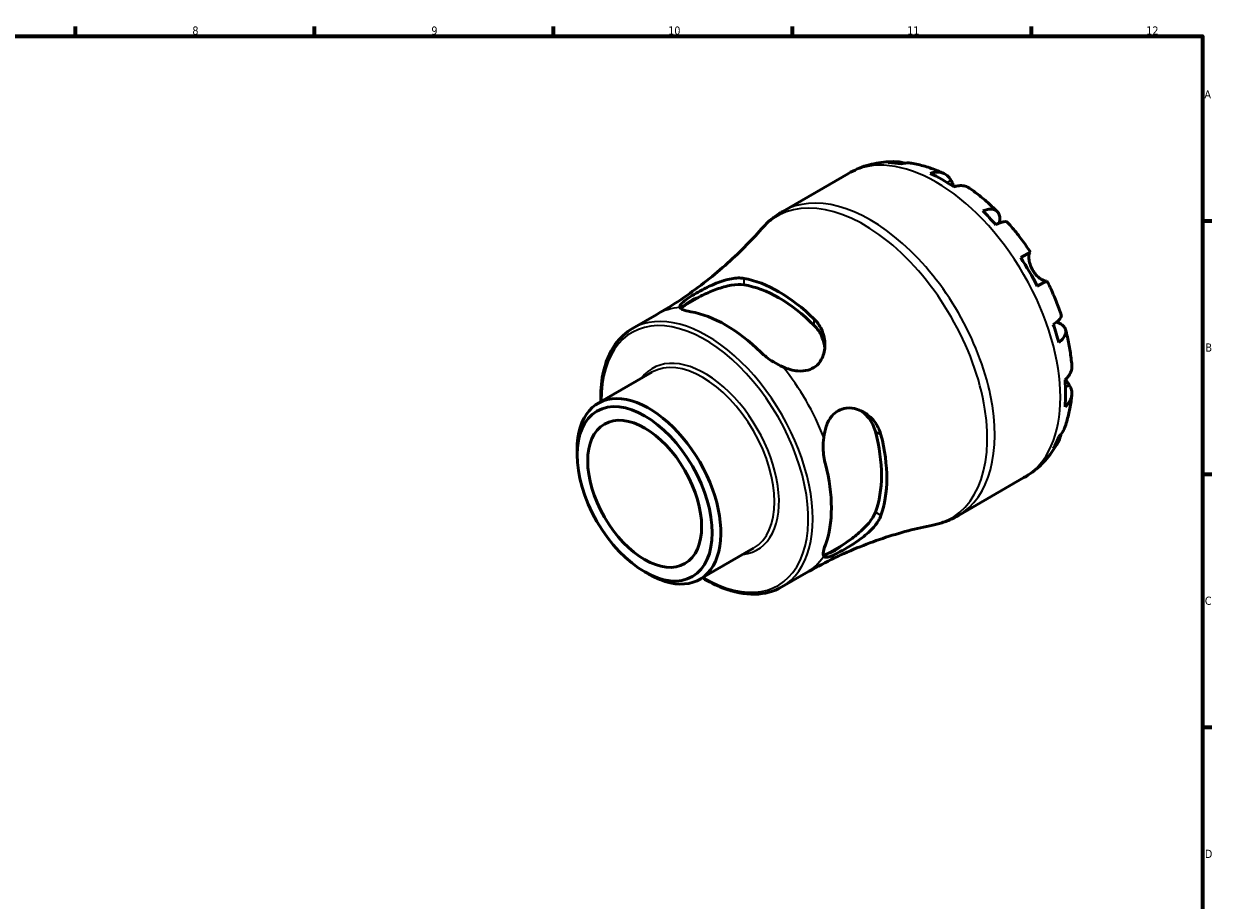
# Model space of a CAD drawing. Header units: millimetres. Extents: x -67 to 906, y -52 to 594.
# Tile 5 of 5: x 475 to 824, y 321 to 578. Entities that reach past the tile are written whole.
import ezdxf

# ---------------------------------------------------------------- set-up
doc = ezdxf.new("R2010")
doc.units = ezdxf.units.MM
for name, color, linetype, lineweight in [('Border (ANSI)', 7, 'Continuous', 70), ('Visible (ANSI)', 7, 'Continuous', 50), ('Visible Narrow (ANSI)', 7, 'Continuous', 35)]:
    doc.layers.add(name, color=color, linetype=linetype, lineweight=lineweight)
doc.styles.add('Note Text (ANSI)', font='tahoma.ttf')

# ---------------------------------------------------------------- blocks, each defined once
blk = doc.blocks.new('Borders Default Border')
at = {"layer": 'Border (ANSI)'}
for p, q in [((490.58, 574), (490.58, 576.8)), ((560.67, 574), (560.67, 576.8)), ((630.75, 574), (630.75, 576.8)), ((700.83, 574), (700.83, 576.8)), ((770.92, 574), (770.92, 576.8)), ((821, 519.75), (823.8, 519.75)), ((821, 445.5), (823.8, 445.5)), ((821, 371.25), (823.8, 371.25))]:
    blk.add_line(p, q, dxfattribs=at)
at = {"layer": 'Border (ANSI)', "flags": 128}
blk.add_lwpolyline([(20, 20), (20, 574), (821, 574), (821, 20), (20, 20)], dxfattribs=at)
at = {"layer": 'Border (ANSI)', "color": 5, "true_color": 0x0000ff, "char_height": 2.4, "attachment_point": 7, "style": 'Note Text (ANSI)'}
for s, insert in [('8', (524.84, 574.35)), ('9', (594.92, 574.35)), ('10', (664.35, 574.35)), ('11', (734.43, 574.4)), ('12', (804.52, 574.4)), ('A', (821.58, 555.68)), ('B', (821.87, 481.43)), ('C', (821.71, 407.13)), ('D', (821.72, 332.93))]:
    blk.add_mtext(s, dxfattribs=dict(at, insert=insert))

msp = doc.modelspace()

# ---------------------------------------------------------------- linework, layer by layer
at = {"layer": 'Visible (ANSI)'}
for p, q in [((697.93, 522.57), (717.18, 533.68)), ((767.73, 509), (770.56, 510.63)), ((775.41, 502.23), (772.58, 500.6)), ((669.29, 495.09), (673.2, 497.35)), ((653.9, 488.23), (661.03, 492.34)), ((643.82, 466.28), (659.58, 475.37)), ((637.64, 451.17), (637.64, 452.63)), ((749.43, 433.37), (768.68, 444.48)), ((673.63, 414.65), (689.38, 423.75)), ((715.23, 424.56), (711.32, 422.3)), ((657.46, 416.86), (658.72, 416.12)), ((697.68, 412.41), (704.8, 416.52))]:
    msp.add_line(p, q, dxfattribs=at)
for centre, major_axis, start_param, end_param in [((744.64, 490.07), (-25.63, 44.39), 5.833471, 5.947502), ((744.64, 490.07), (-25.63, 44.39), 5.40302, 5.592554), ((744.64, 490.07), (-25.63, 44.39), 5.048072, 5.162104), ((744.64, 490.07), (-25.63, 44.39), 4.617622, 4.807156), ((696.84, 462.47), (22.35, -38.72), 2.026116, 2.686273), ((696.84, 462.47), (21.26, -36.82), 2.008405, 2.703984), ((678.8, 491.86), (11.03, 0), 2.102709, 2.60968), ((681.25, 453.47), (-21.89, 37.91), 5.160413, 5.835162), ((744.64, 490.07), (-25.63, 44.39), 4.262674, 4.376706), ((658.72, 440.46), (14.9, -25.81), 5.497787, 10.210176), ((744.64, 490.07), (-25.63, 44.39), 3.832224, 4.021757), ((696.84, 462.47), (21.26, -36.82), 0.437608, 1.133188), ((696.84, 462.47), (22.35, -38.72), 0.45532, 1.115477), ((744.64, 490.07), (25.63, -44.39), 0.335683, 0.449715), ((681.25, 453.47), (-21.89, 37.91), 3.589616, 4.264365), ((713.27, 432.15), (-5.51, -9.55), 0.531913, 1.038883)]:
    msp.add_ellipse(centre, major_axis=major_axis, ratio=0.57735, start_param=start_param, end_param=end_param, dxfattribs=at)
for major_axis in [(-14.01, 24.26), (-11.81, 20.46)]:
    msp.add_ellipse((657.46, 439.73), major_axis=major_axis, ratio=0.57735, dxfattribs=at)
for points, knots in [([(717.18, 533.68), (718.03, 534.17), (718.91, 534.61), (720.71, 535.39), (721.63, 535.73), (723.5, 536.29), (724.45, 536.52), (726.35, 536.87), (727.31, 536.99), (729.22, 537.14), (730.18, 537.16), (731.13, 537.14)], [5.4977871, 5.4977871, 5.4977871, 5.4977871, 5.565219, 5.565219, 5.6326508, 5.6326508, 5.7000826, 5.7000826, 5.7675144, 5.7675144, 5.8349463, 5.8349463, 5.8349463, 5.8349463]), ([(728.89, 536.85), (729.49, 537.03), (730.12, 537.12), (731.28, 537.16), (731.94, 537.11), (732.92, 536.9), (733.26, 536.8), (733.59, 536.68)], [0.2300349, 0.2300349, 0.2300349, 0.2300349, 0.4483378, 0.4483378, 0.6728957, 0.6728957, 0.7929769, 0.7929769, 0.7929769, 0.7929769]), ([(735.74, 536.69), (735.28, 536.77), (734.82, 536.79), (733.86, 536.75), (733.28, 536.65), (732.7, 536.48)], [6.5764207, 6.5764207, 6.5764207, 6.5764207, 6.7569058, 6.7569058, 6.9752088, 6.9752088, 6.9752088, 6.9752088]), ([(735.74, 536.69), (736.39, 536.58), (737.04, 536.45), (738.34, 536.15), (738.98, 535.98), (740.25, 535.61), (740.88, 535.41), (742.14, 534.97), (742.76, 534.73), (744, 534.23), (744.61, 533.97), (745.22, 533.69)], [5.944944, 5.944944, 5.944944, 5.944944, 5.9925217, 5.9925217, 6.0400995, 6.0400995, 6.0876773, 6.0876773, 6.135255, 6.135255, 6.1828328, 6.1828328, 6.1828328, 6.1828328]), ([(741.21, 533.71), (741.76, 533.9), (742.3, 534.01), (743.26, 534.11), (743.78, 534.09), (744.74, 533.9), (745.18, 533.73), (745.93, 533.29), (746.3, 532.99), (746.87, 532.33), (747.09, 532), (747.27, 531.66)], [0.230037, 0.230037, 0.230037, 0.230037, 0.448154, 0.448154, 0.672744, 0.672744, 0.897333, 0.897333, 1.122733, 1.122733, 1.298149, 1.298149, 1.298149, 1.298149]), ([(747.27, 531.66), (747.34, 531.53), (747.41, 531.39), (747.57, 531.09), (747.66, 530.92), (747.89, 530.52), (748.02, 530.28), (748.21, 529.96), (748.25, 529.89), (748.29, 529.82)], [-0.7851647, -0.7851647, -0.7851647, -0.7851647, -0.716742, -0.716742, -0.6425931, -0.6425931, -0.5481734, -0.5481734, -0.5221063, -0.5221063, -0.5221063, -0.5221063]), ([(752.69, 529.37), (752.6, 529.44), (752.51, 529.5), (752.04, 529.77), (751.59, 529.94), (750.64, 530.13), (750.12, 530.15), (749.16, 530.05), (748.62, 529.94), (748.07, 529.75)], [6.2588368, 6.2588368, 6.2588368, 6.2588368, 6.3151304, 6.3151304, 6.5397196, 6.5397196, 6.7643088, 6.7643088, 6.9824261, 6.9824261, 6.9824261, 6.9824261]), ([(752.69, 529.37), (753.26, 528.98), (753.83, 528.57), (754.95, 527.72), (755.51, 527.29), (756.6, 526.4), (757.15, 525.94), (758.22, 525.01), (758.75, 524.53), (759.8, 523.56), (760.32, 523.06), (760.84, 522.55)], [0.1021881, 0.1021881, 0.1021881, 0.1021881, 0.1504464, 0.1504464, 0.1987047, 0.1987047, 0.246963, 0.246963, 0.2952212, 0.2952212, 0.3434795, 0.3434795, 0.3434795, 0.3434795]), ([(756.58, 522.69), (757.1, 522.9), (757.6, 523.04), (758.46, 523.21), (758.91, 523.24), (759.71, 523.17), (760.06, 523.07), (760.62, 522.77), (760.88, 522.55), (761.28, 521.98), (761.42, 521.64), (761.58, 520.91), (761.61, 520.47), (761.57, 519.71), (761.53, 519.43), (761.48, 519.14)], [0.230035, 0.230035, 0.230035, 0.230035, 0.448338, 0.448338, 0.672896, 0.672896, 0.897454, 0.897454, 1.122627, 1.122627, 1.3478, 1.3478, 1.573806, 1.573806, 1.698629, 1.698629, 1.698629, 1.698629]), ([(691.74, 517.47), (692.1, 517.87), (692.46, 518.26), (693.22, 519.02), (693.61, 519.39), (694.41, 520.1), (694.83, 520.44), (695.68, 521.1), (696.11, 521.41), (697.01, 522.01), (697.47, 522.3), (697.93, 522.57)], [5.3036266, 5.3036266, 5.3036266, 5.3036266, 5.3424587, 5.3424587, 5.3812908, 5.3812908, 5.4201229, 5.4201229, 5.458955, 5.458955, 5.4977871, 5.4977871, 5.4977871, 5.4977871]), ([(763.88, 519.34), (763.8, 519.43), (763.69, 519.49), (763.37, 519.57), (763.11, 519.58), (762.48, 519.47), (762.1, 519.37), (761.34, 519.09), (760.89, 518.9), (760.4, 518.66)], [6.1434089, 6.1434089, 6.1434089, 6.1434089, 6.3077901, 6.3077901, 6.5323479, 6.5323479, 6.7569058, 6.7569058, 6.9752088, 6.9752088, 6.9752088, 6.9752088]), ([(763.88, 519.34), (764.36, 518.8), (764.84, 518.25), (765.77, 517.13), (766.24, 516.57), (767.14, 515.42), (767.59, 514.84), (768.47, 513.66), (768.9, 513.06), (769.74, 511.86), (770.16, 511.25), (770.56, 510.64)], [0.4415514, 0.4415514, 0.4415514, 0.4415514, 0.4893778, 0.4893778, 0.5372042, 0.5372042, 0.5850305, 0.5850305, 0.6328569, 0.6328569, 0.6806833, 0.6806833, 0.6806833, 0.6806833]), ([(691.74, 517.47), (690.16, 515.66), (688.48, 513.85), (684.91, 510.25), (683.02, 508.47), (679.05, 504.97), (676.98, 503.25), (672.66, 499.92), (670.43, 498.31), (665.82, 495.21), (663.44, 493.74), (661.03, 492.34)], [5.3036266, 5.3036266, 5.3036266, 5.3036266, 5.3424587, 5.3424587, 5.3812908, 5.3812908, 5.4201229, 5.4201229, 5.458955, 5.458955, 5.4977871, 5.4977871, 5.4977871, 5.4977871]), ([(770.39, 510.53), (770.37, 510.52), (770.35, 510.51), (770.28, 510.43), (770.24, 510.35), (770.16, 510.1), (770.13, 509.93), (770.08, 509.45), (770.08, 509.09), (770.16, 508.21), (770.27, 507.67), (770.62, 506.54), (770.87, 505.95), (771.19, 505.4)], [-0.780901, -0.780901, -0.780901, -0.780901, -0.7424964, -0.7424964, -0.6416801, -0.6416801, -0.533088, -0.533088, -0.3772794, -0.3772794, -0.1925034, -0.1925034, 0, 0, 0, 0]), ([(771.19, 505.4), (771.38, 505.07), (771.59, 504.75), (772.06, 504.14), (772.32, 503.85), (772.93, 503.25), (773.29, 502.97), (773.94, 502.52), (774.23, 502.36), (774.65, 502.18), (774.8, 502.14), (775.04, 502.09), (775.13, 502.09), (775.21, 502.12), (775.23, 502.13), (775.24, 502.13)], [0, 0, 0, 0, 0.1137566, 0.1137566, 0.235381, 0.235381, 0.394309, 0.394309, 0.5463069, 0.5463069, 0.6520405, 0.6520405, 0.7538182, 0.7538182, 0.779338, 0.779338, 0.779338, 0.779338]), ([(667.85, 494.35), (667.72, 494.58), (667.75, 494.84), (668.14, 495.47), (668.54, 495.86), (669.59, 496.68), (670.17, 497.07), (671.55, 497.96), (672.33, 498.43), (674.27, 499.53), (675.45, 500.15), (678.2, 501.43), (679.8, 502.05), (682.74, 502.85), (684.09, 503.06), (685.75, 503.03), (686.19, 502.99), (686.59, 502.92)], [-3.152068, -3.152068, -3.152068, -3.152068, -2.801791, -2.801791, -2.42577, -2.42577, -2.130786, -2.130786, -1.826515, -1.826515, -1.431497, -1.431497, -0.908928, -0.908928, -0.426062, -0.426062, -0.243846, -0.243846, -0.243846, -0.243846]), ([(775.41, 502.23), (775.74, 501.57), (776.06, 500.91), (776.68, 499.58), (776.99, 498.9), (777.57, 497.56), (777.85, 496.88), (778.39, 495.52), (778.65, 494.84), (779.14, 493.47), (779.38, 492.78), (779.61, 492.1)], [0.890113, 0.890113, 0.890113, 0.890113, 0.9379394, 0.9379394, 0.9857658, 0.9857658, 1.0335922, 1.0335922, 1.0814185, 1.0814185, 1.1292449, 1.1292449, 1.1292449, 1.1292449]), ([(673.2, 497.35), (673.63, 497.57), (674.08, 497.79), (675.86, 498.65), (677.26, 499.25), (679.97, 500.24), (681.47, 500.67), (684.27, 501.15), (685.56, 501.18), (686.59, 501.02)], [3.733491, 3.733491, 3.733491, 3.733491, 3.879519, 3.879519, 4.299826, 4.299826, 4.765275, 4.765275, 5.230725, 5.230725, 5.230725, 5.230725]), ([(668.08, 494.08), (668.21, 494.24), (668.39, 494.41), (668.82, 494.75), (669.04, 494.92), (669.29, 495.09)], [2.8633377, 2.8633377, 2.8633377, 2.8633377, 3.0389047, 3.0389047, 3.1849327, 3.1849327, 3.1849327, 3.1849327]), ([(671, 493.11), (669.97, 493.29), (669.11, 493.52), (668.2, 493.96), (667.96, 494.15), (667.85, 494.35)], [1.6861052, 1.6861052, 1.6861052, 1.6861052, 2.1481448, 2.1481448, 2.4452326, 2.4452326, 2.4452326, 2.4452326]), ([(777.28, 489.42), (777.73, 489.72), (778.13, 490.02), (778.75, 490.54), (779.03, 490.81), (779.43, 491.31), (779.56, 491.53), (779.64, 491.85), (779.65, 491.98), (779.61, 492.1)], [0.2300349, 0.2300349, 0.2300349, 0.2300349, 0.4483378, 0.4483378, 0.6728957, 0.6728957, 0.8974535, 0.8974535, 1.0618347, 1.0618347, 1.0618347, 1.0618347]), ([(644.58, 466.71), (644.5, 469.56), (644.72, 472.26), (645.9, 478.15), (647.13, 481.15), (650.24, 485.52), (651.94, 487.09), (653.9, 488.23)], [4.6820162, 4.6820162, 4.6820162, 4.6820162, 4.9174431, 4.9174431, 5.2399272, 5.2399272, 5.4977871, 5.4977871, 5.4977871, 5.4977871]), ([(707.08, 491.08), (707.34, 490.83), (707.58, 490.57), (708.61, 489.35), (709.21, 488.29), (710.15, 485.77), (710.38, 484.29), (710.22, 481.52), (709.88, 480.22), (708.8, 478.31), (708.23, 477.62), (706.88, 476.59), (706.15, 476.23), (704.42, 475.75), (703.41, 475.68), (700.91, 475.9), (699.42, 476.34), (697.98, 476.96)], [-2.904456, -2.904456, -2.904456, -2.904456, -2.78905, -2.78905, -2.388178, -2.388178, -1.889818, -1.889818, -1.428741, -1.428741, -1.104934, -1.104934, -0.816316, -0.816316, -0.475407, -0.475407, 0, 0, 0, 0]), ([(707.08, 489.19), (708.11, 488.16), (708.98, 486.89), (709.93, 484.54), (710.18, 483.51), (710.27, 482.51)], [5.1469145, 5.1469145, 5.1469145, 5.1469145, 5.6123642, 5.6123642, 5.9478061, 5.9478061, 5.9478061, 5.9478061]), ([(778.24, 490.12), (778.51, 490.02), (778.78, 489.91), (779.46, 489.57), (779.82, 489.32), (780.37, 488.82), (780.6, 488.52), (780.89, 487.89), (780.95, 487.55), (780.93, 486.92), (780.84, 486.56), (780.51, 485.84), (780.25, 485.47), (779.68, 484.8), (779.3, 484.45), (778.86, 484.1)], [5.506614, 5.506614, 5.506614, 5.506614, 5.631438, 5.631438, 5.857444, 5.857444, 6.082617, 6.082617, 6.30779, 6.30779, 6.532348, 6.532348, 6.756906, 6.756906, 6.975209, 6.975209, 6.975209, 6.975209]), ([(780.87, 487.85), (781.05, 487.15), (781.23, 486.45), (781.55, 485.06), (781.69, 484.36), (781.96, 482.96), (782.09, 482.26), (782.31, 480.87), (782.41, 480.17), (782.58, 478.78), (782.65, 478.08), (782.71, 477.39)], [1.2273168, 1.2273168, 1.2273168, 1.2273168, 1.2755751, 1.2755751, 1.3238334, 1.3238334, 1.3720916, 1.3720916, 1.4203499, 1.4203499, 1.4686082, 1.4686082, 1.4686082, 1.4686082]), ([(697.98, 476.96), (697.04, 477.36), (696.1, 477.85), (693.81, 479.26), (692.52, 480.27), (691.49, 481.28)], [1.0045342, 1.0045342, 1.0045342, 1.0045342, 1.3016221, 1.3016221, 1.7636617, 1.7636617, 1.7636617, 1.7636617]), ([(780.72, 473.2), (781.16, 473.58), (781.53, 473.99), (782.09, 474.78), (782.33, 475.23), (782.65, 476.15), (782.72, 476.62), (782.72, 477.17), (782.72, 477.28), (782.71, 477.39)], [0.2300371, 0.2300371, 0.2300371, 0.2300371, 0.4481544, 0.4481544, 0.6727436, 0.6727436, 0.8973328, 0.8973328, 0.9536264, 0.9536264, 0.9536264, 0.9536264]), ([(781.97, 471.55), (782.18, 471.22), (782.36, 470.87), (782.65, 470.04), (782.72, 469.57), (782.72, 468.7), (782.65, 468.23), (782.33, 467.31), (782.09, 466.86), (781.53, 466.07), (781.16, 465.66), (780.72, 465.28)], [5.914315, 5.914315, 5.914315, 5.914315, 6.08973, 6.08973, 6.31513, 6.31513, 6.53972, 6.53972, 6.764309, 6.764309, 6.982426, 6.982426, 6.982426, 6.982426]), ([(780.89, 473.35), (781, 473.16), (781.1, 472.98), (781.34, 472.57), (781.48, 472.35), (781.73, 471.93), (781.85, 471.74), (781.97, 471.56), (781.97, 471.56), (781.97, 471.55)], [-2.8543984, -2.8543984, -2.8543984, -2.8543984, -2.7854081, -2.7854081, -2.6909433, -2.6909433, -2.5942729, -2.5942729, -2.5910823, -2.5910823, -2.5910823, -2.5910823]), ([(782.7, 468.76), (782.64, 468.09), (782.57, 467.43), (782.38, 466.11), (782.28, 465.45), (782.03, 464.15), (781.89, 463.5), (781.57, 462.21), (781.4, 461.57), (781.01, 460.3), (780.8, 459.67), (780.57, 459.04)], [1.6711489, 1.6711489, 1.6711489, 1.6711489, 1.7187266, 1.7187266, 1.7663044, 1.7663044, 1.8138821, 1.8138821, 1.8614599, 1.8614599, 1.9090377, 1.9090377, 1.9090377, 1.9090377]), ([(709.95, 456.21), (710.09, 457.36), (710.33, 458.48), (711.07, 460.63), (711.6, 461.65), (712.84, 463.16), (713.47, 463.7), (714.93, 464.52), (715.73, 464.76), (717.66, 464.98), (718.77, 464.84), (721.26, 464.04), (722.6, 463.23), (724.76, 461.18), (725.62, 459.98), (726.42, 458.11), (726.6, 457.58), (726.74, 457.03)], [-3.152067, -3.152067, -3.152067, -3.152067, -2.801752, -2.801752, -2.425746, -2.425746, -2.130774, -2.130774, -1.82651, -1.82651, -1.431497, -1.431497, -0.908928, -0.908928, -0.426061, -0.426061, -0.243846, -0.243846, -0.243846, -0.243846]), ([(720.91, 464.08), (721.73, 463.5), (722.5, 462.78), (724.05, 460.77), (724.73, 459.39), (725.1, 457.98)], [4.4298381, 4.4298381, 4.4298381, 4.4298381, 4.7652799, 4.7652799, 5.2307296, 5.2307296, 5.2307296, 5.2307296]), ([(779.49, 457.19), (779.42, 456.85), (779.34, 456.5), (779.03, 455.54), (778.75, 454.96), (778.13, 453.97), (777.73, 453.47), (777.28, 453.03)], [6.4122667, 6.4122667, 6.4122667, 6.4122667, 6.5323479, 6.5323479, 6.7569058, 6.7569058, 6.9752088, 6.9752088, 6.9752088, 6.9752088]), ([(778.86, 456.53), (779.3, 456.94), (779.68, 457.39), (780.2, 458.2), (780.41, 458.61), (780.57, 459.04)], [0.2300349, 0.2300349, 0.2300349, 0.2300349, 0.4483378, 0.4483378, 0.6288229, 0.6288229, 0.6288229, 0.6288229]), ([(710.45, 448.43), (710.09, 449.83), (709.86, 451.45), (709.79, 454.14), (709.83, 455.2), (709.95, 456.21)], [1.6861052, 1.6861052, 1.6861052, 1.6861052, 2.1481448, 2.1481448, 2.4452326, 2.4452326, 2.4452326, 2.4452326]), ([(778.65, 454.83), (778.19, 454), (777.7, 453.18), (776.61, 451.6), (776.03, 450.83), (774.77, 449.36), (774.1, 448.65), (772.68, 447.31), (771.93, 446.68), (770.35, 445.51), (769.53, 444.97), (768.68, 444.48)], [2.0190354, 2.0190354, 2.0190354, 2.0190354, 2.0864672, 2.0864672, 2.153899, 2.153899, 2.2213308, 2.2213308, 2.2887627, 2.2887627, 2.3561945, 2.3561945, 2.3561945, 2.3561945]), ([(726.74, 433.37), (726.65, 433.13), (726.55, 432.88), (726, 431.75), (725.39, 430.86), (723.67, 428.91), (722.5, 427.85), (720.02, 425.94), (718.73, 425.07), (716.54, 423.72), (715.65, 423.22), (714.08, 422.38), (713.42, 422.04), (712.13, 421.46), (711.57, 421.26), (710.51, 421.03), (710.14, 421.12), (709.95, 421.42)], [-2.904579, -2.904579, -2.904579, -2.904579, -2.78909, -2.78909, -2.388116, -2.388116, -1.889782, -1.889782, -1.428759, -1.428759, -1.104982, -1.104982, -0.816371, -0.816371, -0.475448, -0.475448, -0.000119, -0.000119, -0.000119, -0.000119]), ([(725.1, 434.32), (724.73, 433.34), (724.05, 432.24), (722.24, 430.06), (721.11, 428.97), (718.9, 427.12), (717.68, 426.21), (716.05, 425.1), (715.64, 424.82), (715.23, 424.56)], [5.146919, 5.146919, 5.146919, 5.146919, 5.612369, 5.612369, 6.077819, 6.077819, 6.498126, 6.498126, 6.644154, 6.644154, 6.644154, 6.644154]), ([(749.43, 433.37), (748.97, 433.1), (748.49, 432.84), (747.52, 432.37), (747.03, 432.15), (746.04, 431.74), (745.53, 431.55), (744.51, 431.21), (744, 431.06), (742.97, 430.78), (742.44, 430.66), (741.92, 430.56)], [2.3561945, 2.3561945, 2.3561945, 2.3561945, 2.3950266, 2.3950266, 2.4338587, 2.4338587, 2.4726908, 2.4726908, 2.5115229, 2.5115229, 2.550355, 2.550355, 2.550355, 2.550355]), ([(704.8, 416.52), (707.22, 417.92), (709.68, 419.23), (714.67, 421.68), (717.19, 422.81), (722.23, 424.88), (724.75, 425.82), (729.77, 427.5), (732.26, 428.24), (737.16, 429.54), (739.57, 430.09), (741.92, 430.56)], [2.3561945, 2.3561945, 2.3561945, 2.3561945, 2.3950266, 2.3950266, 2.4338587, 2.4338587, 2.4726908, 2.4726908, 2.5115229, 2.5115229, 2.550355, 2.550355, 2.550355, 2.550355]), ([(709.95, 421.42), (709.83, 421.62), (709.79, 421.92), (709.86, 422.93), (710.09, 423.79), (710.45, 424.77)], [1.0045342, 1.0045342, 1.0045342, 1.0045342, 1.3016221, 1.3016221, 1.7636617, 1.7636617, 1.7636617, 1.7636617]), ([(711.32, 422.3), (711.04, 422.17), (710.79, 422.06), (710.28, 421.86), (710.04, 421.79), (709.84, 421.75)], [0.274279, 0.274279, 0.274279, 0.274279, 0.420307, 0.420307, 0.5958739, 0.5958739, 0.5958739, 0.5958739]), ([(697.68, 412.41), (695.34, 411.06), (692.65, 410.34), (686.78, 410.22), (683.6, 410.84), (678.38, 412.87), (676.38, 413.87), (674.39, 415.09)], [2.3561945, 2.3561945, 2.3561945, 2.3561945, 2.6633562, 2.6633562, 2.9790548, 2.9790548, 3.1719655, 3.1719655, 3.1719655, 3.1719655])]:
    msp.add_open_spline(points, degree=3, knots=knots, dxfattribs=at)
at = {"layer": 'Visible Narrow (ANSI)'}
for p, q in [((747.27, 531.66), (746.15, 531.01)), ((686.59, 501.02), (686.59, 502.92)), ((707.08, 491.08), (707.08, 489.19)), ((781.97, 471.55), (780.85, 470.91)), ((725.1, 457.98), (726.74, 457.03)), ((726.74, 433.37), (725.1, 434.32))]:
    msp.add_line(p, q, dxfattribs=at)
for centre, major_axis, start_param, end_param in [((742.93, 489.08), (-25.75, 44.6), 3.141593, 6.283185), ((723.68, 477.97), (25.75, -44.6), 0, 3.141593), ((721.77, 476.86), (-25.57, 44.29), 2.947432, 6.477346), ((675.79, 450.32), (21.89, -37.91), 0, 3.141593), ((682.91, 454.43), (-21.89, 37.91), 6.006051, 6.283185), ((675.13, 449.94), (-21.42, 37.11), 2.340069, 7.084709), ((675.13, 449.94), (15.37, -26.61), 6.037213, 9.67075), ((674.48, 449.56), (-14.9, 25.81), 3.141593, 6.283185), ((682.91, 454.43), (21.89, -37.91), 1.293662, 1.847931), ((682.91, 454.43), (21.89, -37.91), 0, 0.277134)]:
    msp.add_ellipse(centre, major_axis=major_axis, ratio=0.57735, start_param=start_param, end_param=end_param, dxfattribs=at)

# ---------------------------------------------------------------- block references
msp.add_blockref('Borders Default Border', (0, 0))

doc.saveas('drawing.dxf')
